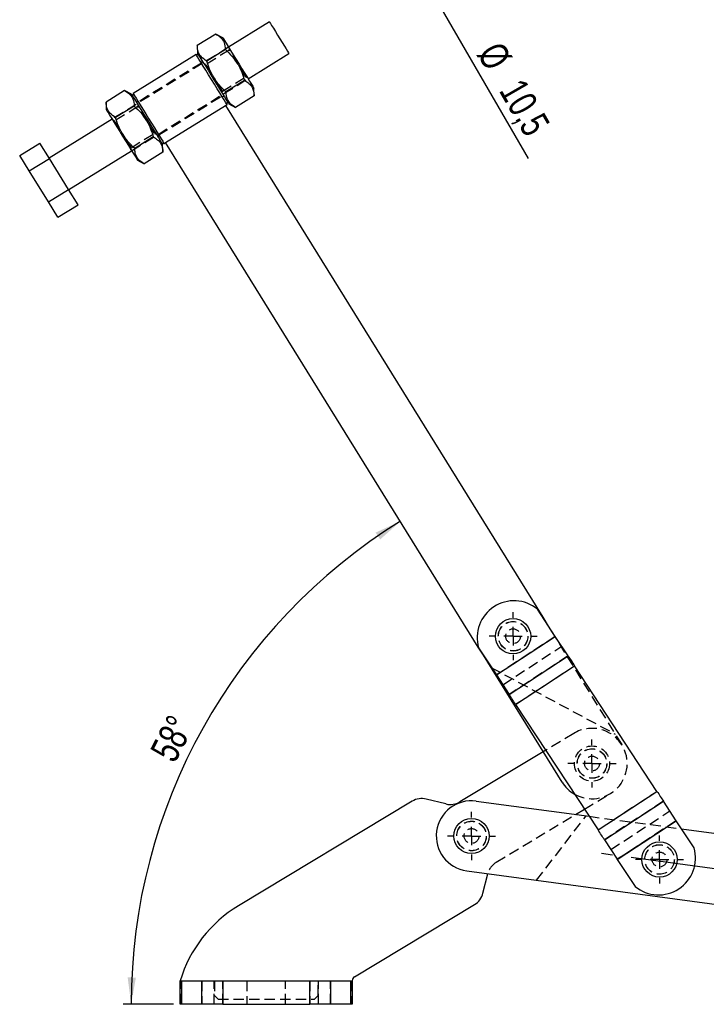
# Model space of a CAD drawing. Extents: x 67 to 774, y 19 to 566.
# Tile 1 of 44: x 130 to 299, y 19 to 261. Entities that reach past the tile are written whole.
import ezdxf

# ---------------------------------------------------------------- set-up
doc = ezdxf.new("R2010")
doc.units = 0
doc.header["$LTSCALE"] = 2
doc.linetypes.add('CENTERX2', pattern=[20.32, 12.7, -2.54, 2.54, -2.54])
doc.linetypes.add('HIDDEN', pattern=[1.905, 1.27, -0.635])
doc.layers.get('0').update_dxf_attribs({"linetype": 'CONTINUOUS'})
doc.layers.add('FORMATO', color=179, linetype='CONTINUOUS')
doc.styles.add('SLDTEXTSTYLE0', font='TXT', dxfattribs={"width": 0.75})
doc.dimstyles.new('SLDDIMSTYLE4', dxfattribs={"dimtxt": 7, "dimasz": 6.604, "dimexe": 0, "dimexo": 0.0625, "dimgap": 1.75, "dimtad": 1, "dimdec": 4, "dimlfac": 2.2, "dimzin": 12, "dimtxsty": 'SLDTEXTSTYLE0', "dimsah": 1, "dimcen": 0.09, "dimazin": 3, "dimtfac": 1, "dimtdec": 0, "dimtofl": 0, "dimtmove": 0, "dimatfit": 3, "dimtolj": 1, "dimtzin": 12})
doc.dimstyles.new('SLDDIMSTYLE7', dxfattribs={"dimtxt": 7, "dimasz": 6.604, "dimexe": 0, "dimexo": 0.0625, "dimgap": 1.75, "dimtad": 1, "dimdec": 3, "dimrnd": 1e-09, "dimzin": 12, "dimtxsty": 'SLDTEXTSTYLE0', "dimblk1": 'NONE', "dimsah": 1, "dimcen": 0, "dimazin": 3, "dimtfac": 1, "dimtdec": 3, "dimtmove": 0, "dimatfit": 3, "dimtolj": 1, "dimtzin": 12})

# ---------------------------------------------------------------- blocks, each defined once
blk = doc.blocks.new('_D_5')
at = {"layer": 'FORMATO'}
blk.add_line((167.63, 18.94), (155.25, 18.94), dxfattribs=at)
blk.add_arc((296.93, 18.94), 139.68, 121.7669, 180, dxfattribs=at)
for points in [[(223.4, 137.69), (217.31, 134.93), (218.42, 133.23)], [(157.25, 18.94), (158.42, 25.51), (156.39, 25.56)]]:
    blk.add_solid(points, dxfattribs=at)
at = {"layer": 'FORMATO', "insert": (161.71, 81.2), "char_height": 7, "attachment_point": 1, "rotation": 62.5656, "style": 'SLDTEXTSTYLE0'}
blk.add_mtext('58°', dxfattribs=at)
blk = doc.blocks.new('SW_CENTERMARKSYMBOL_4')
at = {"layer": 'FORMATO', "color": 0}
for p, q in [((0, 4.55), (0, 5.91)), ((-4.55, 0), (-5.91, 0)), ((0, 0), (-2.27, 0)), ((0, 0), (0, 2.27)), ((0, 0), (0, -2.27)), ((0, 0), (2.27, 0)), ((4.55, 0), (5.91, 0)), ((0, -4.55), (0, -5.91))]:
    blk.add_line(p, q, dxfattribs=at)
blk = doc.blocks.new('SW_CENTERMARKSYMBOL_5')
at = {"layer": 'FORMATO', "color": 0}
for p, q in [((0, 4.55), (0, 5.91)), ((-4.55, 0), (-5.91, 0)), ((0, 0), (-2.27, 0)), ((0, 0), (0, 2.27)), ((0, 0), (0, -2.27)), ((0, 0), (2.27, 0)), ((4.55, 0), (5.91, 0)), ((0, -4.55), (0, -5.91))]:
    blk.add_line(p, q, dxfattribs=at)
blk = doc.blocks.new('SW_CENTERMARKSYMBOL_6')
at = {"layer": 'FORMATO', "color": 0}
for p, q in [((0, 4.55), (0, 5.91)), ((-4.55, 0), (-5.91, 0)), ((0, 0), (-2.27, 0)), ((0, 0), (0, 2.27)), ((0, 0), (0, -2.27)), ((0, 0), (2.27, 0)), ((4.55, 0), (5.91, 0)), ((0, -4.55), (0, -5.91))]:
    blk.add_line(p, q, dxfattribs=at)
blk = doc.blocks.new('SW_CENTERMARKSYMBOL_7')
at = {"layer": 'FORMATO', "color": 0}
for p, q in [((0, 4.55), (0, 5.91)), ((-4.55, 0), (-5.91, 0)), ((0, 0), (-2.27, 0)), ((0, 0), (0, 2.27)), ((0, 0), (0, -2.27)), ((0, 0), (2.27, 0)), ((4.55, 0), (5.91, 0)), ((0, -4.55), (0, -5.91))]:
    blk.add_line(p, q, dxfattribs=at)
blk = doc.blocks.new('_D_9')
at = {"layer": 'FORMATO'}
for q in [(224.74, 278.86), (254.74, 226.9)]:
    blk.add_line((229.99, 269.77), q, dxfattribs=at)
blk.add_solid([(229.99, 269.77), (232.41, 263.54), (234.17, 264.56)], dxfattribs=at)
at = {"layer": 'FORMATO', "char_height": 7, "attachment_point": 1, "rotation": 300, "style": 'SLDTEXTSTYLE0'}
for s, insert in [('%%c', (248.18, 256.2)), ('10,5', (253.55, 247.11))]:
    blk.add_mtext(s, dxfattribs=dict(at, insert=insert))
blk = doc.blocks.new('_NONE')

msp = doc.modelspace()

# ---------------------------------------------------------------- linework, layer by layer
at = {"color": 7, "linetype": 'CONTINUOUS'}
for p, q in [((191.226584, 260.48305), (181.178799, 254.261206)), ((178.064443, 257.481198), (173.500989, 254.655396)), ((179.742991, 256.579921), (178.064443, 257.481198)), ((173.500989, 254.655396), (173.559733, 252.751082)), ((173.203196, 252.463476), (157.745063, 242.891403)), ((173.82895, 252.316333), (173.203196, 252.463476)), ((180.413177, 253.688175), (175.84973, 250.862373)), ((185.964842, 246.532136), (196.012627, 252.75398)), ((185.110653, 246.102129), (180.547206, 243.276327)), ((155.65015, 243.601687), (151.086696, 240.775872)), ((157.328698, 242.700411), (155.65015, 243.601687)), ((157.745063, 242.891403), (157.597914, 242.265649)), ((187.459394, 242.309106), (182.895941, 239.483304)), ((187.459394, 242.309106), (187.40065, 244.213421)), ((151.086696, 240.775872), (151.145447, 238.871571)), ((157.998891, 239.808664), (153.435444, 236.982849)), ((165.710032, 230.84884), (180.433903, 239.966251)), ((180.433903, 239.966251), (180.801034, 240.193589)), ((180.433903, 239.966251), (258.375788, 114.09642)), ((180.801034, 240.193589), (180.948183, 240.819342)), ((181.2174, 240.384581), (182.895941, 239.483304)), ((152.581256, 236.552856), (137.12313, 226.98077)), ((129.872062, 227.639225), (134.818665, 230.70228)), ((137.167413, 226.909257), (134.818665, 230.70228)), ((162.696367, 232.222619), (158.132914, 229.396817)), ((164.717147, 230.768658), (165.342901, 230.621502)), ((165.045102, 228.429596), (164.986357, 230.333897)), ((165.342901, 230.621502), (165.710032, 230.84884)), ((242.532947, 106.786066), (165.710032, 230.84884)), ((132.22081, 223.846202), (129.872062, 227.639225)), ((141.909166, 219.251713), (157.367299, 228.823786)), ((165.045102, 228.429596), (160.481655, 225.603794)), ((132.22081, 223.846202), (137.167413, 226.909257)), ((141.864882, 219.323225), (137.167413, 226.909257)), ((158.803107, 226.50507), (160.481655, 225.603794)), ((136.918279, 216.260156), (132.22081, 223.846202)), ((136.918279, 216.260156), (141.864882, 219.323225)), ((144.213617, 215.530202), (141.864882, 219.323225)), ((139.267014, 212.467133), (136.918279, 216.260156)), ((139.267014, 212.467133), (144.213617, 215.530202)), ((261.44864, 109.407682), (257.069012, 116.090378)), ((246.963954, 99.914878), (261.44864, 109.407682)), ((246.966445, 99.911077), (261.451131, 109.403878)), ((264.598488, 104.601453), (261.451131, 109.403878)), ((242.584325, 106.597577), (246.963954, 99.914878)), ((263.093968, 73.581683), (243.769098, 104.789781)), ((250.113802, 95.108651), (264.598488, 104.601453)), ((251.698427, 92.690734), (266.183114, 102.183538)), ((286.424429, 71.298128), (266.183114, 102.183538)), ((246.966445, 99.911077), (246.963954, 99.914878)), ((246.966445, 99.911077), (250.113802, 95.108651)), ((251.698427, 92.690734), (271.939743, 61.805326)), ((258.478374, 81.035493), (238.008021, 68.70828)), ((271.939743, 61.805326), (286.424429, 71.298128)), ((226.304398, 68.870603), (183.614996, 43.163113)), ((234.5678, 68.19068), (229.744619, 69.388204)), ((242.020003, 68.900414), (269.741116, 65.160122)), ((273.524368, 59.38741), (288.009054, 68.880212)), ((291.156411, 64.077786), (288.009054, 68.880212)), ((266.428425, 65.607089), (268.593655, 66.910987)), ((276.671725, 54.584984), (291.156411, 64.077786)), ((276.674217, 54.581182), (291.158902, 64.073985)), ((291.156411, 64.077786), (291.158902, 64.073985)), ((295.538531, 57.391286), (291.158902, 64.073985)), ((292.455638, 62.095348), (305.930267, 60.277273)), ((273.524368, 59.38741), (276.671725, 54.584984)), ((276.674217, 54.581182), (281.053845, 47.898482)), ((239.704318, 51.737749), (303.61821, 43.114122)), ((243.677994, 46.250685), (244.867386, 51.041118)), ((212.128395, 25.697472), (241.611389, 43.452084)), ((169.296809, 18.935837), (169.296809, 24.708567)), ((169.296809, 24.708567), (169.625759, 24.708567)), ((169.625759, 24.708567), (169.625759, 18.935837)), ((169.625759, 24.708567), (174.608172, 24.708567)), ((174.608172, 18.935837), (174.608172, 24.708567)), ((174.608172, 24.708567), (179.733765, 24.708567)), ((179.733765, 24.708567), (179.733765, 18.935837)), ((179.733765, 24.708567), (201.132585, 24.708567)), ((201.132585, 18.935837), (201.132585, 24.708567)), ((201.132585, 24.708567), (206.258178, 24.708567)), ((206.258178, 24.708567), (206.258178, 18.935837)), ((206.258178, 24.708567), (211.240591, 24.708567)), ((211.240591, 18.935837), (211.240591, 24.708567)), ((211.240591, 24.708567), (211.569541, 24.708567)), ((211.569541, 24.708567), (211.569541, 18.935837)), ((169.625759, 18.935837), (169.296809, 18.935837)), ((174.608172, 18.935837), (169.625759, 18.935837)), ((179.733765, 18.935837), (174.608172, 18.935837)), ((179.733765, 18.935837), (201.132585, 18.935837)), ((206.258178, 18.935837), (201.132585, 18.935837)), ((211.240591, 18.935837), (206.258178, 18.935837)), ((211.569541, 18.935837), (211.240591, 18.935837))]:
    msp.add_line(p, q, dxfattribs=at)
at = {"color": 7, "linetype": 'HIDDEN'}
for p, q in [((181.178799, 254.261206), (152.581256, 236.552856)), ((181.308683, 253.539678), (175.583569, 249.994529)), ((181.33518, 254.008658), (181.308683, 253.539678)), ((174.489444, 250.386294), (159.031311, 240.814208)), ((174.636593, 251.012048), (174.489444, 250.386294)), ((175.583569, 249.994529), (175.151923, 250.179832)), ((179.651701, 243.424824), (185.376822, 246.969973)), ((185.376822, 246.969973), (185.808461, 246.78467)), ((157.367299, 228.823786), (185.964842, 246.532136)), ((164.056653, 232.698697), (179.514786, 242.27077)), ((179.514786, 242.27077), (180.14054, 242.123628)), ((179.625211, 242.955844), (179.651701, 243.424824)), ((159.031311, 240.814208), (158.405557, 240.961364)), ((158.920887, 240.129148), (158.894397, 239.660168)), ((158.894397, 239.660168), (153.169283, 236.115019)), ((153.169283, 236.115019), (152.737637, 236.300321)), ((157.237408, 229.545314), (162.962529, 233.090449)), ((162.962529, 233.090449), (163.394168, 232.90516)), ((163.909504, 232.072943), (164.056653, 232.698697)), ((157.210918, 229.076333), (157.237408, 229.545314)), ((258.375788, 114.09642), (277.817837, 82.699088)), ((246.963954, 99.914878), (261.44864, 109.407682)), ((261.451131, 109.403878), (246.966445, 99.911077)), ((243.769098, 104.789781), (242.532947, 106.786066)), ((248.548579, 97.496962), (263.033265, 106.989765)), ((264.598488, 104.601453), (250.113802, 95.108651)), ((245.636889, 101.773449), (276.152568, 85.388364)), ((251.695936, 92.694536), (266.180622, 102.187339)), ((251.698427, 92.690734), (266.183114, 102.183538)), ((265.988852, 85.55829), (258.478374, 81.035493)), ((268.593655, 66.910987), (274.922953, 70.722481)), ((271.939743, 61.805326), (286.424429, 71.298128)), ((271.942234, 61.801525), (286.42692, 71.294327)), ((288.009054, 68.880212), (273.524368, 59.38741)), ((246.942122, 53.872469), (266.428425, 65.607089)), ((275.089592, 56.999099), (289.574277, 66.491901)), ((256.799411, 49.431182), (269.023965, 65.256884)), ((269.741116, 65.160122), (292.455638, 62.095348)), ((291.156411, 64.077786), (276.671725, 54.584984)), ((276.674217, 54.581182), (291.158902, 64.073985)), ((244.867386, 51.041118), (244.875518, 51.073869)), ((169.625759, 18.935837), (169.625759, 24.708567)), ((174.608172, 24.708567), (174.608172, 18.935837)), ((177.614996, 18.935837), (177.614996, 24.708567)), ((177.7059, 24.708567), (177.7059, 21.072203)), ((179.733765, 18.935837), (179.733765, 24.708567)), ((185.660445, 24.708567), (185.660445, 18.935837)), ((195.205905, 18.935837), (195.205905, 24.708567)), ((201.132585, 24.708567), (201.132585, 18.935837)), ((203.16045, 21.072203), (203.16045, 24.708567)), ((203.251354, 18.935837), (203.251354, 24.708567)), ((206.258178, 18.935837), (206.258178, 24.708567)), ((211.240591, 24.708567), (211.240591, 18.935837)), ((177.7059, 21.072203), (178.614993, 20.16311)), ((178.614993, 20.16311), (202.251357, 20.16311)), ((202.251357, 20.16311), (203.16045, 21.072203))]:
    msp.add_line(p, q, dxfattribs=at)
at = {"color": 7, "linetype": 'CONTINUOUS', "flags": 128}
for points in [[(191.226584, 260.48305), (191.274945, 260.404955), (191.457627, 260.109925), (191.765959, 259.61201), (192.182019, 258.940103), (192.681622, 258.133286), (193.235735, 257.238431), (193.812166, 256.307555), (194.377394, 255.394751), (194.898589, 254.553052), (195.345455, 253.831402), (195.692022, 253.271728), (195.91814, 252.906568), (196.010683, 252.757123), (196.012627, 252.75398)], [(179.742991, 256.579921), (179.760323, 256.551921), (179.898085, 256.32946), (180.168615, 255.892558), (180.562155, 255.257037), (181.064466, 254.445831), (181.657404, 253.488296), (182.31953, 252.419016), (183.026922, 251.276639), (183.754004, 250.102454), (184.474502, 248.938904), (185.162374, 247.828049), (185.79276, 246.810029), (186.342878, 245.921636), (186.792838, 245.194987), (187.126381, 244.656337), (187.331461, 244.325152), (187.40065, 244.213421), (187.40065, 244.213421)], [(177.002112, 246.328532), (176.283165, 247.489576), (175.5902, 248.608667), (174.948264, 249.645341), (174.380557, 250.562128), (173.907608, 251.325907), (173.546499, 251.909071), (173.310281, 252.290541), (173.207497, 252.456526), (173.203196, 252.463476)], [(173.559733, 252.751082), (173.577073, 252.723094), (173.714827, 252.50062), (173.985365, 252.063732), (174.378905, 251.428197), (174.881216, 250.617005), (175.474153, 249.659456), (176.13628, 248.590176), (176.843665, 247.447799), (177.570747, 246.273628), (178.291245, 245.110078), (178.979123, 243.999223), (179.60951, 242.981203), (180.15962, 242.092809), (180.609588, 241.366147), (180.94313, 240.827497), (181.148204, 240.496326), (181.2174, 240.384581), (181.2174, 240.384581)], [(180.801034, 240.193589), (180.796726, 240.200538), (180.693949, 240.366523), (180.457732, 240.747993), (180.096622, 241.331157), (179.623666, 242.094936), (179.055966, 243.011737), (178.414031, 244.048411), (177.721066, 245.167488), (177.002112, 246.328532)], [(157.328698, 242.700411), (157.346037, 242.67241), (157.483792, 242.449936), (157.754329, 242.013047), (158.147862, 241.377513), (158.65018, 240.566321), (159.243111, 239.608772), (159.905237, 238.539492), (160.612629, 237.397115), (161.339711, 236.222944), (162.060209, 235.059393), (162.748081, 233.948539), (163.378468, 232.930519), (163.928585, 232.042125), (164.378546, 231.315463), (164.712095, 230.776813), (164.917168, 230.445642), (164.986357, 230.333897), (164.986357, 230.333897)], [(157.745063, 242.891403), (157.749364, 242.884454), (157.852149, 242.718468), (158.088366, 242.336999), (158.449475, 241.753835), (158.922431, 240.990056), (159.490132, 240.073255), (160.132067, 239.036581), (160.825032, 237.917504), (161.543979, 236.75646)], [(151.145447, 238.871571), (151.162787, 238.84357), (151.300541, 238.62111), (151.571079, 238.184221), (151.964605, 237.548687), (152.466923, 236.737494), (153.059854, 235.779946), (153.721994, 234.710666), (154.429379, 233.568288), (155.156461, 232.394104), (155.876959, 231.230567), (156.564824, 230.119699), (157.195217, 229.101679), (157.745334, 228.213285), (158.195295, 227.486637), (158.528837, 226.947987), (158.733918, 226.616802), (158.803107, 226.50507), (158.803107, 226.50507)], [(161.543979, 236.75646), (162.262933, 235.595402), (162.955898, 234.476325), (163.597833, 233.439651), (164.165533, 232.522864), (164.63849, 231.759071), (164.999599, 231.175907), (165.235816, 230.794437), (165.3386, 230.628452), (165.342901, 230.621502)], [(261.44864, 109.407682), (261.448966, 109.407184), (261.44929, 109.406689), (261.449612, 109.406198), (261.449929, 109.405714), (261.450242, 109.405237), (261.450546, 109.404773), (261.450844, 109.404319), (261.451131, 109.403878)], [(264.598488, 104.601453), (264.78139, 104.322371), (264.970294, 104.03413), (265.164392, 103.737964), (265.362851, 103.435142), (265.564824, 103.126961), (265.769444, 102.814739), (265.975835, 102.499815), (266.183114, 102.183538)], [(251.698427, 92.690734), (251.491149, 93.007013), (251.284758, 93.321937), (251.080138, 93.634159), (250.878166, 93.94234), (250.679706, 94.245163), (250.485608, 94.541328), (250.296704, 94.829569), (250.113802, 95.108651)], [(286.424429, 71.298128), (286.631707, 70.98185), (286.838098, 70.666926), (287.042718, 70.354704), (287.24469, 70.046523), (287.44315, 69.743701), (287.637248, 69.447536), (287.826152, 69.159295), (288.009054, 68.880212)], [(273.524368, 59.38741), (273.341466, 59.666491), (273.152562, 59.954732), (272.958465, 60.250898), (272.760005, 60.55372), (272.558033, 60.861901), (272.353413, 61.174123), (272.147021, 61.489047), (271.939743, 61.805326)], [(276.674217, 54.581182), (276.673891, 54.58168), (276.673566, 54.582175), (276.673245, 54.582666), (276.672927, 54.58315), (276.672615, 54.583626), (276.67231, 54.584091), (276.672013, 54.584545), (276.671725, 54.584984)]]:
    msp.add_lwpolyline(points, dxfattribs=at)
at = {"color": 7, "linetype": 'HIDDEN', "flags": 128}
for points in [[(183.484869, 250.025307), (183.342752, 250.254825), (182.816294, 251.105004), (182.325721, 251.897245), (181.904451, 252.577564), (181.581198, 253.099593), (181.377993, 253.427743), (181.308683, 253.539678)], [(175.583569, 249.994529), (175.652879, 249.882608), (175.856077, 249.554444), (176.179331, 249.032415), (176.6006, 248.35211), (177.09118, 247.559856), (177.433439, 247.007144)], [(185.376822, 246.969973), (185.307511, 247.081894), (185.104307, 247.410058), (184.781053, 247.932087), (184.359784, 248.612392), (183.86921, 249.404646), (183.529477, 249.95328)], [(177.476612, 246.937421), (177.617631, 246.709677), (178.144089, 245.859498), (178.634669, 245.067257)], [(178.634669, 245.067257), (179.055939, 244.386938), (179.379186, 243.86491), (179.58239, 243.536759), (179.651701, 243.424824)], [(161.070583, 236.145796), (160.928459, 236.375315), (160.402008, 237.225494), (159.911428, 238.017734), (159.490159, 238.698054), (159.166905, 239.220069), (158.963707, 239.548233), (158.894397, 239.660168)], [(153.169283, 236.115019), (153.238586, 236.003084), (153.441784, 235.674933), (153.765045, 235.152905), (154.186314, 234.472586), (154.676887, 233.680345), (155.019153, 233.12762)], [(162.962529, 233.090449), (162.893218, 233.202384), (162.690014, 233.530548), (162.366767, 234.052563), (161.945498, 234.732882), (161.454917, 235.525122), (161.115191, 236.073756)], [(155.062326, 233.05791), (155.203345, 232.830166), (155.729803, 231.979987), (156.220377, 231.187733)], [(156.220377, 231.187733), (156.641646, 230.507427), (156.9649, 229.985399), (157.168104, 229.657235), (157.237408, 229.545314)]]:
    msp.add_lwpolyline(points, dxfattribs=at)
at = {"color": 7, "linetype": 'CONTINUOUS'}
for centre in [(251.072443, 109.443101), (240.86216, 60.319082), (287.050413, 54.545762)]:
    msp.add_circle(centre, 4.329545, dxfattribs=at)
at = {"color": 7, "linetype": 'HIDDEN'}
for centre, radius in [((251.072443, 109.443101), 3.636364), ((251.072443, 109.443101), 3.607955), ((251.072443, 109.443101), 1.818182), ((270.455902, 78.140385), 4.329545), ((270.455902, 78.140385), 3.636364), ((270.455902, 78.140385), 3.607955), ((270.455902, 78.140385), 1.818182), ((240.86216, 60.319082), 3.636364), ((240.86216, 60.319082), 3.607955), ((240.86216, 60.319082), 1.818182), ((287.050413, 54.545762), 3.636364), ((287.050413, 54.545762), 3.607955), ((287.050413, 54.545762), 1.818182)]:
    msp.add_circle(centre, radius, dxfattribs=at)
at = {"color": 7, "linetype": 'CONTINUOUS'}
for centre, radius, start, end in [((251.311832, 109.077827), 9.073093, 50.61462097, 195.86449692), ((270.455902, 78.140385), 8.659091, 211.76687362, 240.27534391), ((228.649307, 64.97669), 4.545455, 76.0562827, 121.0562827), ((240.86216, 60.319082), 8.659091, 82.31573059, 262.31573059), ((235.663113, 72.602193), 4.545455, 256.0562827, 301.0562827), ((286.811024, 54.911036), 9.073093, 230.61462097, 15.86449692), ((239.266481, 47.345998), 4.545455, 301.0562827, 346.0562827), ((200.322805, 15.418416), 32.387022, 121.0562827, 163.33065741), ((212.72391, 24.708567), 1.154372, 121.0562827, 180)]:
    msp.add_arc(centre, radius, start, end, dxfattribs=at)
at = {"color": 7, "linetype": 'HIDDEN'}
for centre, radius, start, end in [((270.455902, 78.140385), 8.659091, 31.76687362, 121.0562827), ((270.455902, 78.140385), 8.659091, 240.27534391, 31.76687362), ((249.287031, 49.978556), 4.545455, 121.0562827, 166.0562827)]:
    msp.add_arc(centre, radius, start, end, dxfattribs=at)
at = {"color": 7, "linetype": 'CONTINUOUS'}
for points, knots in [([(178.064443, 257.481198), (178.225285, 257.390368), (178.749705, 257.094223), (179.504986, 256.473304), (180.246256, 255.344376), (180.350875, 254.306339), (180.413177, 253.688175)], [0, 0, 0, 0, 0.1113114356, 0.3629255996, 0.6206136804, 1, 1, 1, 1]), ([(175.84973, 250.862373), (175.3241, 251.193633), (174.450355, 251.744278), (173.764727, 252.907165), (173.542554, 253.85883), (173.510615, 254.470931), (173.500989, 254.655396)], [0, 0, 0, 0, 0.3793843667, 0.6306421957, 0.8886887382, 1, 1, 1, 1]), ([(180.413177, 253.688175), (180.990366, 253.134706), (182.157259, 252.015768), (183.503858, 250.121176), (184.487298, 248.121942), (184.901603, 246.7795), (185.110653, 246.102129)], [0, 0, 0, 0, 0.264605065, 0.5349473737, 0.7653434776, 1, 1, 1, 1]), ([(180.547206, 243.276327), (179.970017, 243.829796), (178.803124, 244.948734), (177.456526, 246.843326), (176.473085, 248.84256), (176.058781, 250.185003), (175.84973, 250.862373)], [0, 0, 0, 0, 0.264605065, 0.5349473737, 0.7653434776, 1, 1, 1, 1]), ([(185.110653, 246.102129), (185.483988, 245.877874), (186.238756, 245.424501), (186.97472, 244.51599), (187.374453, 243.459427), (187.430908, 242.694882), (187.459394, 242.309106)], [0, 0, 0, 0, 0.2646045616, 0.5349477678, 0.7653426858, 1, 1, 1, 1]), ([(155.65015, 243.601687), (155.810995, 243.510858), (156.335422, 243.214714), (157.090691, 242.593796), (157.831962, 241.464846), (157.936586, 240.426821), (157.998891, 239.808664)], [0, 0, 0, 0, 0.11131179, 0.3629256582, 0.6206143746, 1, 1, 1, 1]), ([(182.895941, 239.483304), (182.522606, 239.707566), (181.76784, 240.160954), (181.031872, 241.069436), (180.63214, 242.126025), (180.57569, 242.890558), (180.547206, 243.276327)], [0, 0, 0, 0, 0.26460502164, 0.53494773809, 0.76534344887, 1, 1, 1, 1]), ([(153.435444, 236.982849), (152.909812, 237.314107), (152.036064, 237.86475), (151.350424, 239.027655), (151.128263, 239.979325), (151.096322, 240.591412), (151.086696, 240.775872)], [0, 0, 0, 0, 0.3793845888, 0.6306431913, 0.8886895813, 1, 1, 1, 1]), ([(157.998891, 239.808664), (158.576081, 239.255196), (159.742974, 238.136259), (161.089565, 236.241664), (162.073004, 234.24243), (162.487314, 232.899989), (162.696367, 232.222619)], [0, 0, 0, 0, 0.2646051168, 0.5349470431, 0.7653431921, 1, 1, 1, 1]), ([(158.132914, 229.396817), (157.555724, 229.950286), (156.388832, 231.069224), (155.042235, 232.963811), (154.058798, 234.963041), (153.644494, 236.305478), (153.435444, 236.982849)], [0, 0, 0, 0, 0.2646055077, 0.5349482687, 0.765343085, 1, 1, 1, 1]), ([(162.696367, 232.222619), (163.069702, 231.998357), (163.824468, 231.544971), (164.560435, 230.636483), (164.960169, 229.579915), (165.016618, 228.815371), (165.045102, 228.429596)], [0, 0, 0, 0, 0.264605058, 0.5349477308, 0.7653426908, 1, 1, 1, 1]), ([(160.481655, 225.603794), (160.10832, 225.828056), (159.353554, 226.281442), (158.617586, 227.18993), (158.217855, 228.246497), (158.1614, 229.011041), (158.132914, 229.396817)], [0, 0, 0, 0, 0.26460498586, 0.53494766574, 0.76534263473, 1, 1, 1, 1])]:
    msp.add_open_spline(points, degree=3, knots=knots, dxfattribs=at)
at = {"layer": 'FORMATO', "linetype": 'CENTERX2', "ltscale": 0.909091}
msp.add_line((376.20506, 42.05784), (272.80322, 56.009411), dxfattribs=at)

# ---------------------------------------------------------------- block references
at = {"layer": 'FORMATO'}
for name, p in [('SW_CENTERMARKSYMBOL_4', (251.072443, 109.443101)), ('SW_CENTERMARKSYMBOL_5', (270.455902, 78.140385)), ('SW_CENTERMARKSYMBOL_6', (240.86216, 60.319082)), ('SW_CENTERMARKSYMBOL_7', (287.050413, 54.545762))]:
    msp.add_blockref(name, p, dxfattribs=at)

# ---------------------------------------------------------------- dimensions: what is measured, and where the dimension line sits
dim = msp.add_diameter_dim_2p(p1=(224.737866, 278.860738), p2=(229.987866, 269.767471), dimstyle='SLDDIMSTYLE7', dxfattribs=at)
dim.commit()
dim.dimension.update_dxf_attribs({"geometry": '_D_9', "text_midpoint": (247.764297, 238.977843), "dimtype": 163})
dim = msp.add_angular_dim_2l(base=(174.903757, 86.902157), line1=((263.093967, 73.581683), (165.710031, 230.848846)), line2=((174.60817, 18.93584), (169.625761, 18.93584)), dimstyle='SLDDIMSTYLE4', dxfattribs=at)
dim.commit()
dim.dimension.update_dxf_attribs({"geometry": '_D_5', "text_midpoint": (172.96118, 83.290698), "dimtype": 162})

doc.saveas('drawing.dxf')
